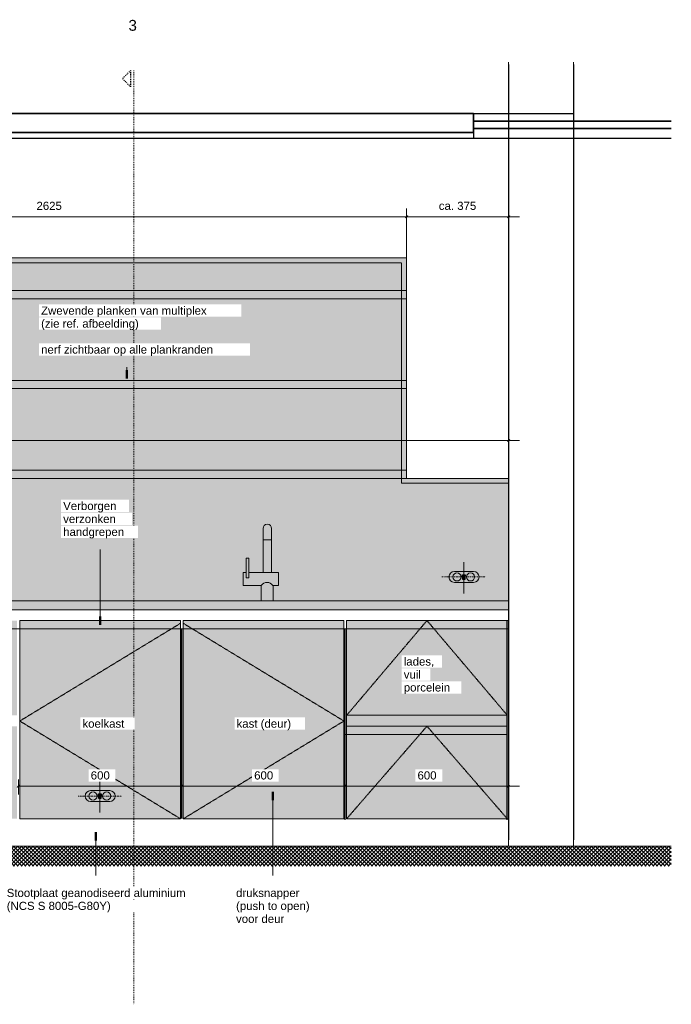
# Model space of a CAD drawing. Header units: millimetres. Extents: x 42536 to 82195, y -9418 to 102921.
# Tile 3 of 9: x 56560 to 58953, y -581 to 3035. Entities that reach past the tile are written whole.
import ezdxf

# ---------------------------------------------------------------- set-up
doc = ezdxf.new("R2010")
doc.units = ezdxf.units.MM
for name, pattern in [('Dash', [6.35, 3.175, -3.175]), ('Dash dot Small', [6.35, 3.175, -1.5875, 0, -1.5875]), ('Overhead xxSmall', [2.579688, 1.5875, -0.992188])]:
    doc.linetypes.add(name, pattern=pattern)
for name, color, linetype, lineweight in [('0-2', 50, 'Continuous', 5), ('A----M-', 8, 'Continuous', 5), ('A----M--20', 8, 'Continuous', 5), ('A09-C---1', 8, 'Dash', 13), ('A09-C---2', 135, 'Dash', 25), ('A09-C---3', 8, 'Dash', 5), ('A09-NT--1', 90, 'Continuous', 50), ('A09-NT--2', 130, 'Continuous', 13), ('A09-NT--3', 7, 'Continuous', 13), ('A22-----1', 250, 'Continuous', 9), ('A35-----3', 50, 'Continuous', 25), ('A35-----4', 7, 'Continuous', 13), ('A35-----5', 250, 'Continuous', 9), ('A99----', 1, 'Continuous', 5), ('A99-----2', 1, 'Continuous', 13), ('A99-----4', 1, 'Overhead xxSmall', 13), ('A99-----5', 1, 'Dash dot Small', 13), ('A99-----6', 1, 'Continuous', 25), ('Detail Items-2', 255, 'Continuous', 5), ('Detail Items-3', 55, 'Continuous', 5)]:
    doc.layers.add(name, color=color, linetype=linetype, lineweight=lineweight)
doc.styles.add('Arial', font='arial.ttf', dxfattribs={"height": 40})
doc.styles.add('Arial_1', font='arial.ttf', dxfattribs={"height": 30})
doc.dimstyles.new('TD_Diagonal_1_5_mm', dxfattribs={"dimscale": 304.8, "dimtxt": 30.607782, "dimasz": 0.026247, "dimexe": 0.098425, "dimexo": 0.098425, "dimgap": 0.052493, "dimtad": 1, "dimdec": 0, "dimzin": 0, "dimdsep": 46, "dimtxsty": 'Arial_1', "dimblk1": 'OBLIQUE', "dimblk2": 'OBLIQUE', "dimsah": 1, "dimcen": 0.09, "dimdle": 0.131234, "dimazin": 2, "dimtfac": 1, "dimtdec": 4, "dimtix": 1, "dimtmove": 0, "dimatfit": 3, "dimfxl": 1, "dimtvp": 1, "dimtfill": 1, "dimtolj": 1, "dimtzin": 0, "dimarcsym": 2})

# ---------------------------------------------------------------- blocks, each defined once
blk = doc.blocks.new('HSR-D_ABT_ARCH_Interieur_rvt-2-Pantry BOH - Elevation')
at = {"layer": 'A22-----1'}
for p, q in [((-43761.5, 2878.5), (-43761.5, 2690)), ((-43523, 2878.5), (-43523, 2662)), ((-43523, 2662), (-43523, 2878.5)), ((-43761.5, 2600), (-43761.5, 900)), ((-43523, 2600), (-43523, 0)), ((-43523, 0), (-43523, 2600)), ((-43761.5, 868), (-43761.5, 828)), ((-43761.5, 100), (-43761.5, 0))]:
    blk.add_line(p, q, dxfattribs=at)
at = {"layer": 'A35-----3'}
for p, q in [((-43890, 2690), (-49683.2, 2690)), ((-43890, 2620), (-43890, 2690)), ((-43164, 2662), (-43890, 2662)), ((-43890, 2662), (-43890, 2635)), ((-43890, 2620), (-49683.2, 2620)), ((-43164, 2635), (-43890, 2635))]:
    blk.add_line(p, q, dxfattribs=at)
at = {"layer": 'A35-----4'}
for p, q in [((-43890, 2635), (-43890, 2600)), ((-43890, 2600), (-43890, 2620)), ((-49683.2, 2600), (-43890, 2600)), ((-43890, 2600), (-43164, 2600))]:
    blk.add_line(p, q, dxfattribs=at)
at = {"layer": 'A35-----5'}
for p in [(-43890, 2690), (-43523, 2662)]:
    blk.add_line(p, (-43523, 2690), dxfattribs=at)
blk = doc.blocks.new('Detail View - Detail - Detail Number-13476530-Pantry BOH - Elevation')
at = {"layer": 'A09-C---2'}
for p, q in [((-45149.2, 2848.3), (-45179.2, 2818.3)), ((-45149.2, 2848.3), (-45149.2, 2788.3)), ((-45149.2, 2788.3), (-45179.2, 2818.3))]:
    blk.add_line(p, q, dxfattribs=at)
blk = doc.blocks.new('DIMBLOCK11-Pantry BOH - Elevation')
at = {"layer": 'A----M--20'}
for p, q in [((53475.4, 1380), (53475.4, 1519.8)), ((58395, 1489.8), (53435.4, 1489.8)), ((53475.4, 1489.8), (53475.4, 1380)), ((58355, 1514.1), (58355, 1459.8)), ((58355, 1489.8), (58355, 1514.1))]:
    blk.add_line(p, q, dxfattribs=at)
at = {"layer": 'A----M--20', "lineweight": 35}
for p, q in [((53475.4, 1489.8), (53471.4, 1485.8)), ((53475.4, 1489.8), (53479.4, 1493.8)), ((58355, 1489.8), (58351, 1485.8)), ((58355, 1489.8), (58359, 1493.8))]:
    blk.add_line(p, q, dxfattribs=at)
at = {"layer": 'A----M--20', "color": 0, "insert": (55869.1, 1544.7), "char_height": 30, "width": 110.753, "attachment_point": 1, "line_spacing_factor": 0.941778, "style": 'Arial_1', "bg_fill": 3, "box_fill_scale": 1.25, "bg_fill_color": 256, "bg_fill_true_color": 13158600, "bg_fill_transparency": 0}
blk.add_mtext('4880', dxfattribs=at)
blk = doc.blocks.new('_Oblique')
at = {"color": 0, "linetype": 'ByBlock', "lineweight": -2}
blk.add_line((-0.5, -0.5), (0.5, 0.5), dxfattribs=at)
blk = doc.blocks.new('DIMBLOCK22-Pantry BOH - Elevation')
at = {"layer": 'A----M--20'}
for p, q in [((57980, 2070), (57980, 2341.1)), ((58355, 2335.5), (58355, 2281.1)), ((58355, 2311.1), (58355, 2335.5)), ((58395, 2311.1), (57980, 2311.1)), ((57980, 2311.1), (57980, 2070))]:
    blk.add_line(p, q, dxfattribs=at)
at = {"layer": 'A----M--20', "lineweight": 35}
for p, q in [((57980, 2311.1), (57984, 2315.1)), ((58355, 2311.1), (58359, 2315.1)), ((57980, 2311.1), (57976, 2307.1)), ((58355, 2311.1), (58351, 2307.1))]:
    blk.add_line(p, q, dxfattribs=at)
at = {"layer": 'A----M--20', "color": 0, "insert": (58099, 2366.1), "char_height": 30, "width": 164.434, "attachment_point": 1, "line_spacing_factor": 0.941778, "style": 'Arial_1', "bg_fill": 3, "box_fill_scale": 1.25, "bg_fill_color": 256, "bg_fill_true_color": 13158600, "bg_fill_transparency": 0}
blk.add_mtext('ca. 375', dxfattribs=at)
blk = doc.blocks.new('DIMBLOCK23-Pantry BOH - Elevation')
at = {"layer": 'A----M--20'}
for p, q in [((55355.5, 2070), (55355.5, 2341.1)), ((57980, 2070), (57980, 2341.1)), ((57980, 2311.1), (55315.5, 2311.1)), ((55355.5, 2311.1), (55355.5, 2070)), ((57980, 2311.1), (57980, 2070))]:
    blk.add_line(p, q, dxfattribs=at)
at = {"layer": 'A----M--20', "lineweight": 35}
for p, q in [((55355.5, 2311.1), (55359.5, 2315.1)), ((57980, 2311.1), (57984, 2315.1)), ((55355.5, 2311.1), (55351.5, 2307.1)), ((57980, 2311.1), (57976, 2307.1))]:
    blk.add_line(p, q, dxfattribs=at)
at = {"layer": 'A----M--20', "color": 0, "insert": (56621.6, 2366.1), "char_height": 30, "width": 110.753, "attachment_point": 1, "line_spacing_factor": 0.941778, "style": 'Arial_1', "bg_fill": 3, "box_fill_scale": 1.25, "bg_fill_color": 256, "bg_fill_true_color": 13158600, "bg_fill_transparency": 0}
blk.add_mtext('2625', dxfattribs=at)
blk = doc.blocks.new('DIMBLOCK24-Pantry BOH - Elevation')
at = {"layer": 'A----M--20', "lineweight": 35}
for p, q in [((57755.5, 219.3), (57751.5, 215.3)), ((57755.5, 219.3), (57759.5, 223.3)), ((58355, 219.3), (58351, 215.3)), ((58355, 219.3), (58359, 223.3))]:
    blk.add_line(p, q, dxfattribs=at)
at = {"layer": 'A----M--20'}
for p, q in [((57755.5, 243.7), (57755.5, 189.3)), ((57755.5, 219.3), (57755.5, 243.7)), ((58395, 219.3), (57755.5, 219.3)), ((58355, 243.7), (58355, 189.3)), ((58355, 219.3), (58355, 243.7))]:
    blk.add_line(p, q, dxfattribs=at)
at = {"layer": 'A----M--20', "color": 0, "insert": (58020.7, 274.3), "char_height": 30, "width": 83.065, "attachment_point": 1, "line_spacing_factor": 0.941778, "style": 'Arial_1', "bg_fill": 3, "box_fill_scale": 1.25, "bg_fill_color": 256, "bg_fill_true_color": 13158600, "bg_fill_transparency": 0}
blk.add_mtext('600', dxfattribs=at)
blk = doc.blocks.new('DIMBLOCK25-Pantry BOH - Elevation')
at = {"layer": 'A----M--20', "lineweight": 35}
for p, q in [((57155.5, 219.3), (57151.5, 215.3)), ((57155.5, 219.3), (57159.5, 223.3)), ((57755.5, 219.3), (57751.5, 215.3)), ((57755.5, 219.3), (57759.5, 223.3))]:
    blk.add_line(p, q, dxfattribs=at)
at = {"layer": 'A----M--20'}
for p, q in [((57155.5, 243.7), (57155.5, 189.3)), ((57155.5, 219.3), (57155.5, 243.7)), ((57755.5, 219.3), (57155.5, 219.3)), ((57755.5, 243.7), (57755.5, 189.3)), ((57755.5, 219.3), (57755.5, 243.7))]:
    blk.add_line(p, q, dxfattribs=at)
at = {"layer": 'A----M--20', "color": 0, "insert": (57420.9, 274.3), "char_height": 30, "width": 83.065, "attachment_point": 1, "line_spacing_factor": 0.941778, "style": 'Arial_1', "bg_fill": 3, "box_fill_scale": 1.25, "bg_fill_color": 256, "bg_fill_true_color": 13158600, "bg_fill_transparency": 0}
blk.add_mtext('600', dxfattribs=at)
blk = doc.blocks.new('DIMBLOCK26-Pantry BOH - Elevation')
at = {"layer": 'A----M--20', "lineweight": 35}
for p, q in [((56555.5, 219.3), (56551.5, 215.3)), ((56555.5, 219.3), (56559.5, 223.3)), ((57155.5, 219.3), (57151.5, 215.3)), ((57155.5, 219.3), (57159.5, 223.3))]:
    blk.add_line(p, q, dxfattribs=at)
at = {"layer": 'A----M--20'}
for p, q in [((56555.5, 243.7), (56555.5, 189.3)), ((56555.5, 219.3), (56555.5, 243.7)), ((57155.5, 219.3), (56555.5, 219.3)), ((57155.5, 243.7), (57155.5, 189.3)), ((57155.5, 219.3), (57155.5, 243.7))]:
    blk.add_line(p, q, dxfattribs=at)
at = {"layer": 'A----M--20', "color": 0, "insert": (56820.9, 274.3), "char_height": 30, "width": 83.065, "attachment_point": 1, "line_spacing_factor": 0.941778, "style": 'Arial_1', "bg_fill": 3, "box_fill_scale": 1.25, "bg_fill_color": 256, "bg_fill_true_color": 13158600, "bg_fill_transparency": 0}
blk.add_mtext('600', dxfattribs=at)

msp = doc.modelspace()

# ---------------------------------------------------------------- hatches: boundary and pattern name
at = {"layer": 'Detail Items-2'}
h = msp.add_hatch(color=256, dxfattribs=at)
h.paths.add_polyline_path([(55355.5, 1380), (57980, 1380), (57980, 1680), (55355.5, 1680)])
h.paths.add_polyline_path([(55386.6, 1710), (57980, 1710), (57980, 2010), (55355.5, 2010), (55355.5, 1710)])
h.paths.add_polyline_path([(57980, 2040), (57980, 2160), (55355.5, 2160), (55355.5, 2040), (57169.6, 2040)])
h = msp.add_hatch(color=256, dxfattribs=at)
h.paths.add_polyline_path([(56362.2, 1350), (57980, 1350), (57980, 1380), (55355.5, 1380), (55355.5, 1350), (56360.5, 1350)])
h.paths.add_polyline_path([(57980, 1680), (57980, 1710), (55355.5, 1710), (55355.5, 1680), (57169.6, 1680)])
h.paths.add_polyline_path([(57169.6, 2010), (57980, 2010), (57980, 2040), (55355.5, 2040), (55355.5, 2010), (55386.6, 2010)])
h = msp.add_hatch(color=256, dxfattribs=at)
h.paths.add_polyline_path([(53475.4, 900), (55352.5, 900), (55352.5, 1290), (55948.5, 1290), (55948.5, 900), (56098.7, 900), (56098.7, 1316.7), (56215.9, 1316.7), (56215.9, 1350), (53475.4, 1350)])
h.paths.add_polyline_path([(58355, 900), (58355, 1350), (56362.2, 1350), (56362.2, 1316.7), (56409.4, 1316.7), (56409.4, 900), (57446.1, 900), (57446.1, 956.8), (57381.1, 956.8), (57381.1, 1005), (57391.1, 1005), (57391.1, 1057.3), (57401.1, 1057.3), (57401.1, 1005), (57453.4, 1005), (57453.4, 1166.4), (57453.9, 1170.5), (57455.5, 1174.4), (57458.1, 1177.7), (57461.4, 1180.2), (57465.2, 1181.8), (57469.3, 1182.3), (57473.4, 1181.8), (57477.3, 1180.2), (57480.6, 1177.7), (57483.1, 1174.4), (57484.7, 1170.5), (57485.2, 1166.4), (57485.2, 1005), (57510.2, 1005), (57510.2, 956.6), (57490.2, 956.6), (57490.2, 900), (58061.1, 900)])
for points in [[(57485.2, 900), (57490.2, 900), (57490.2, 956.6), (57510.2, 956.6), (57510.2, 1005), (57485.2, 1005), (57485.2, 1166.4), (57484.7, 1170.5), (57483.1, 1174.4), (57480.6, 1177.7), (57477.3, 1180.2), (57473.4, 1181.8), (57469.3, 1182.3), (57465.2, 1181.8), (57461.4, 1180.2), (57458.1, 1177.7), (57455.5, 1174.4), (57453.9, 1170.5), (57453.4, 1166.4), (57453.4, 1005), (57401.1, 1005), (57401.1, 1057.3), (57391.1, 1057.3), (57391.1, 1005), (57381.1, 1005), (57381.1, 956.8), (57446.1, 956.6), (57446.1, 900), (57484.7, 900)], [(56550.5, 868), (58355.5, 868), (58355.5, 900), (53475.4, 900), (53475.4, 868), (56467.2, 868)], [(57760.5, 440), (58350.5, 440), (58350.5, 480), (57760.5, 480)]]:
    msp.add_hatch(color=256, dxfattribs=at).paths.add_polyline_path(points)
h = msp.add_hatch(color=256, dxfattribs=at)
h.paths.add_polyline_path([(56409.4, 100), (56550.5, 100), (56550.5, 440), (55960.5, 440), (55960.5, 100), (56387.1, 100)])
h.paths.add_polyline_path([(55360.5, 100), (55950.5, 100), (55950.5, 440), (55360.5, 440)])
h.paths.add_polyline_path([(58355.5, 100), (58355.5, 828), (57760.5, 828), (57760.5, 480), (58350.5, 480), (58350.5, 440), (57760.5, 440), (57760.5, 100), (58355, 100)])
h.paths.add_polyline_path([(57160.5, 100), (57750.5, 100), (57750.5, 828), (57160.5, 828), (57160.5, 549.2)])
h.paths.add_polyline_path([(57150.5, 100), (57150.5, 828), (56560.5, 828), (56560.5, 100)])
h.paths.add_polyline_path([(56098.7, 480), (56550.5, 480), (56550.5, 828), (55960.5, 828), (55960.5, 480)])
h.paths.add_polyline_path([(55360.5, 480), (55950.5, 480), (55950.5, 828), (55360.5, 828)])
at = {"layer": 'Detail Items-3'}
h = msp.add_hatch(dxfattribs=at)
h.set_pattern_fill('FP_2', color=256, style=0, pattern_type=2)
h.set_pattern_definition([(45, (55506.09, -2574.765), (-7.071068, 7.071068), []), (135, (55506.09, -2574.765), (-7.071068, -7.071068), [])])
h.paths.add_polyline_path([(56278.1, -73.5), (58952.6, -73.5), (58952.6, 0), (51820.6, 0), (51820.6, -73.5), (55386.6, -73.5)])

# ---------------------------------------------------------------- linework, layer by layer
at = {"layer": 'A09-C---1'}
msp.add_line((56979.6, 2848.3), (56979.6, -581.3), dxfattribs=at)
at = {"layer": 'A09-NT--1'}
for p, q in [((56952.8, 1717.6), (56952.8, 1747.6)), ((56854.9, 812.4), (56854.9, 842.4)), ((57489.7, 198.9), (57489.7, 168.9)), ((56839.3, 50.8), (56839.3, 20.8))]:
    msp.add_line(p, q, dxfattribs=at)
at = {"layer": 'A09-NT--2'}
for p, q in [((56952.8, 1717.6), (56952.8, 1759.1)), ((56854.9, 812.4), (56854.9, 1089.5)), ((57489.7, 198.9), (57489.7, -108.8)), ((56839.3, 50.8), (56839.3, -108.8))]:
    msp.add_line(p, q, dxfattribs=at)
at = {"layer": 'A99----'}
for p, q in [((58350.5, 480), (57760.5, 480)), ((57760.5, 480), (57760.5, 440)), ((58350.5, 440), (58350.5, 480)), ((57760.5, 440), (58350.5, 440))]:
    msp.add_line(p, q, dxfattribs=at)
at = {"layer": 'A99-----2'}
for p, q in [((57980, 2160), (55355.5, 2160)), ((57980, 2040), (57980, 2160)), ((57980, 2040), (55355.5, 2040)), ((57980, 2010), (57980, 2040)), ((55355.5, 2010), (57980, 2010)), ((57980, 1710), (57980, 2010)), ((57980, 1710), (55355.5, 1710)), ((57980, 1680), (57980, 1710)), ((55355.5, 1680), (57980, 1680)), ((57980, 1380), (57980, 1680)), ((57980, 1380), (55355.5, 1380)), ((57980, 1350), (57980, 1380)), ((55355.5, 1350), (57980, 1350)), ((58355, 1350), (57980, 1350)), ((58355, 900), (58355, 1350)), ((57453.4, 1166.4), (57453.4, 1005)), ((57485.2, 1005), (57485.2, 1166.4)), ((57453.4, 1125), (57485.2, 1125)), ((57401.1, 1057.3), (57391.1, 1057.3)), ((57391.1, 1057.3), (57391.1, 1005)), ((57401.1, 1005), (57401.1, 1057.3)), ((57391.1, 1005), (57381.1, 1005)), ((57381.1, 1005), (57381.1, 956.8)), ((57391.1, 985), (57391.1, 1005)), ((57401.1, 985), (57391.1, 985)), ((57453.4, 1005), (57401.1, 1005)), ((57401.1, 1005), (57401.1, 985)), ((57453.4, 1005), (57485.2, 1005)), ((57510.2, 1005), (57485.2, 1005)), ((57510.2, 956.6), (57510.2, 1005)), ((58156.3, 1008.3), (58226.8, 1008.3)), ((57381.1, 956.8), (57446.1, 956.8)), ((57446.1, 956.8), (57446.1, 900)), ((57490.2, 900), (57490.2, 956.6)), ((57490.2, 956.6), (57510.2, 956.6)), ((58226.8, 968.3), (58156.3, 968.3)), ((57446.1, 900), (53475.4, 900)), ((53507.4, 868), (58355.5, 868)), ((57446.1, 900), (57490.2, 900)), ((58355.5, 900), (57490.2, 900)), ((58355.5, 868), (58355.5, 900)), ((57150.5, 828), (56560.5, 828)), ((56560.5, 828), (56560.5, 100)), ((57150.5, 100), (57150.5, 828)), ((57750.5, 828), (57160.5, 828)), ((57160.5, 828), (57160.5, 100)), ((57750.5, 100), (57750.5, 828)), ((57760.5, 828), (57760.5, 480)), ((58355.5, 828), (57760.5, 828)), ((58355.5, 100), (58355.5, 828)), ((57760.5, 440), (57760.5, 100)), ((56820.1, 203.4), (56890.6, 203.4)), ((56890.6, 163.4), (56820.1, 163.4)), ((56560.5, 100), (57150.5, 100)), ((57160.5, 100), (57750.5, 100)), ((57760.5, 100), (58355.5, 100)), ((58952.6, 0), (53507.4, 0))]:
    msp.add_line(p, q, dxfattribs=at)
for centre in [(58165.5, 988.3), (58215.5, 988.3), (56829.3, 183.4), (56879.3, 183.4)]:
    msp.add_circle(centre, 15, dxfattribs=at)
for centre, radius, start, end in [((57469.3, 1166.4), 15.9, 0, 180), ((58156.3, 988.3), 20, 90, 270), ((58226.8, 988.3), 20, 270, 90), ((57468.2, 943.3), 25, 33.1115, 146.8885), ((56820.1, 183.4), 20, 90, 270), ((56890.6, 183.4), 20, 270, 90)]:
    msp.add_arc(centre, radius, start, end, dxfattribs=at)
at = {"layer": 'A99-----4'}
for p, q in [((57962, 2142), (55373.5, 2142)), ((57962, 1332), (57962, 2142)), ((58355.5, 1332), (57962, 1332)), ((58190.5, 927.5), (58190.5, 1042.5)), ((58355, 798), (55360.5, 798)), ((57150.5, 818), (56560.5, 459)), ((57160.5, 818), (57750.5, 459)), ((57760.5, 480), (58055.5, 828)), ((58350.5, 480), (58055.5, 828)), ((56560.5, 459), (57150.5, 100)), ((57750.5, 459), (57160.5, 100)), ((57760.5, 100), (58055.5, 440)), ((58350.5, 100), (58055.5, 440)), ((58350.5, 410), (57756.5, 410)), ((56854.3, 122.5), (56854.3, 237.5))]:
    msp.add_line(p, q, dxfattribs=at)
at = {"layer": 'A99-----5'}
for p, q in [((58110.5, 988.3), (58270.5, 988.3)), ((56774.3, 183.4), (56934.3, 183.4))]:
    msp.add_line(p, q, dxfattribs=at)
at = {"layer": 'A99-----6'}
for p, q in [((58355, 2870), (58355, 23)), ((58593.6, 2870), (58593.6, 23)), ((52183.9, 2690), (58593.6, 2690)), ((58226.6, 2690), (58226.6, 2600)), ((58226.6, 2662), (58952.6, 2662)), ((52434, 2620), (58226.6, 2620)), ((58226.6, 2635), (58952.6, 2635)), ((51820.6, 2600), (58952.6, 2600)), ((58185.5, 996.1), (58195.5, 996.1)), ((58185.5, 991.1), (58185.5, 996.1)), ((58195.5, 991.1), (58185.5, 991.1)), ((58185.5, 985.6), (58185.5, 980.6)), ((58195.5, 985.6), (58185.5, 985.6)), ((58185.5, 980.6), (58195.5, 980.6)), ((58195.5, 996.1), (58195.5, 991.1)), ((58195.5, 980.6), (58195.5, 985.6)), ((58355.5, 900), (58355.5, 923)), ((58355.5, 73), (58355.5, 868)), ((57155.5, 101), (57155.5, 798)), ((57755.5, 96), (57755.5, 798)), ((58350.5, 96), (58350.5, 828)), ((56849.3, 191.1), (56859.3, 191.1)), ((56849.3, 186.1), (56849.3, 191.1)), ((56859.3, 186.1), (56849.3, 186.1)), ((56859.3, 191.1), (56859.3, 186.1)), ((56849.3, 180.6), (56849.3, 175.6)), ((56859.3, 180.6), (56849.3, 180.6)), ((56849.3, 175.6), (56859.3, 175.6)), ((56859.3, 175.6), (56859.3, 180.6))]:
    msp.add_line(p, q, dxfattribs=at)

# ---------------------------------------------------------------- block references
at = {"layer": '0-2'}
msp.add_blockref('HSR-D_ABT_ARCH_Interieur_rvt-2-Pantry BOH - Elevation', (102116.6, 0), dxfattribs=at)
at = {"layer": 'A09-C---2'}
msp.add_blockref('Detail View - Detail - Detail Number-13476530-Pantry BOH - Elevation', (102116.6, 0), dxfattribs=at)

# ---------------------------------------------------------------- texts
at = {"layer": 'A09-C---3', "insert": (56959.3, 3034), "char_height": 40, "width": 38.481, "attachment_point": 1, "style": 'Arial'}
msp.add_mtext('3', dxfattribs=at)
at = {"layer": 'A09-NT--3', "insert": (57354.4, -157.2), "char_height": 30, "width": 295.021, "attachment_point": 1, "style": 'Arial_1', "bg_fill": 3, "box_fill_scale": 1.25, "bg_fill_color": 256, "bg_fill_true_color": 13158600, "bg_fill_transparency": 0}
msp.add_mtext('druksnapper ', dxfattribs=at)

# ---------------------------------------------------------------- next in the draw order: texts
at = {"layer": 'A09-NT--3', "char_height": 30, "attachment_point": 1, "style": 'Arial_1', "bg_fill": 3, "box_fill_scale": 1.25, "bg_fill_color": 256, "bg_fill_true_color": 13158600, "bg_fill_transparency": 0}
for s, insert, width in [('Zwevende planken van multiplex', (56638.6, 1981.3), 727.932), ('nerf zichtbaar op alle plankranden', (56638.6, 1838.4), 760), ('Verborgen', (56719.7, 1263.9), 234.093), ('lades,', (57970.2, 692.6), 133.08), ('koelkast', (56790.5, 464.5), 184.388), ('kast (deur)', (57356.3, 464.5), 243.713), ('Stootplaat geanodiseerd aluminium ', (56512.4, -157.2), 792.067), ('(push to open) ', (57354.4, -204.8), 327.089)]:
    msp.add_mtext(s, dxfattribs=dict(at, insert=insert, width=width))

# ---------------------------------------------------------------- next in the draw order: dimensions: what is measured, and where the dimension line sits
at = {"layer": 'A----M-'}
for base, p1, p2, override, picture, middle in [((57980, 2311.1), (58355, 2305.5), (57980, 2040), {"dimpost": 'ca.<>', "dimfxl": 459.458585}, 'DIMBLOCK22-Pantry BOH - Elevation', (58167.5, 2342.5)), ((53475.4, 1489.8), (58355, 1484.1), (53475.4, 1350), {"dimpost": '<>', "dimfxl": 4881.443028}, 'DIMBLOCK11-Pantry BOH - Elevation', (55915.2, 1521.1)), ((57755.5198, 219.3082), (58355.0382, 213.6514), (57755.5198, 213.6514), {"dimpost": '<>', "dimfxl": 599.518413}, 'DIMBLOCK24-Pantry BOH - Elevation', (58055.279, 250.6254))]:
    dim = msp.add_linear_dim(base=base, p1=p1, p2=p2, dimstyle='TD_Diagonal_1_5_mm', override=override, dxfattribs=at)
    dim.commit()
    dim.dimension.update_dxf_attribs({"geometry": picture, "text_midpoint": middle})

# ---------------------------------------------------------------- next in the draw order: texts
at = {"layer": 'A09-NT--3', "char_height": 30, "attachment_point": 1, "style": 'Arial_1', "bg_fill": 3, "box_fill_scale": 1.25, "bg_fill_color": 256, "bg_fill_true_color": 13158600, "bg_fill_transparency": 0}
for s, insert, width in [('(zie ref. afbeelding)', (56638.6, 1933.7), 432.911), ('verzonken ', (56719.7, 1216.3), 245.316), ('vuil ', (57970.2, 645), 89.789), ('(NCS S 8005-G80Y)', (56512.4, -204.8), 469.789), ('voor deur', (57354.4, -252.4), 211.645)]:
    msp.add_mtext(s, dxfattribs=dict(at, insert=insert, width=width))

# ---------------------------------------------------------------- next in the draw order: dimensions: what is measured, and where the dimension line sits
at = {"layer": 'A----M-'}
for base, p1, p2, override, picture, middle in [((55355.5198, 2311.1335), (57980.0391, 2040), (55355.5198, 2040), {"dimpost": '<>', "dimfxl": 2624.519297}, 'DIMBLOCK23-Pantry BOH - Elevation', (56667.7794, 2342.4507)), ((57155.5, 219.3), (57755.5, 213.7), (57155.5, 213.7), {"dimpost": '<>', "dimfxl": 600}, 'DIMBLOCK25-Pantry BOH - Elevation', (57455.5, 250.6))]:
    dim = msp.add_linear_dim(base=base, p1=p1, p2=p2, dimstyle='TD_Diagonal_1_5_mm', override=override, dxfattribs=at)
    dim.commit()
    dim.dimension.update_dxf_attribs({"geometry": picture, "text_midpoint": middle})

# ---------------------------------------------------------------- next in the draw order: texts
at = {"layer": 'A09-NT--3', "char_height": 30, "attachment_point": 1, "style": 'Arial_1', "bg_fill": 3, "box_fill_scale": 1.25, "bg_fill_color": 256, "bg_fill_true_color": 13158600, "bg_fill_transparency": 0}
for s, insert, width in [('handgrepen', (56719.7, 1168.7), 267.764), ('porcelein', (57970.2, 597.4), 203.629)]:
    msp.add_mtext(s, dxfattribs=dict(at, insert=insert, width=width))

# ---------------------------------------------------------------- next in the draw order: dimensions: what is measured, and where the dimension line sits
at = {"layer": 'A----M-'}
dim = msp.add_linear_dim(base=(56555.5, 219.3), p1=(57155.5, 213.7), p2=(56555.5, 213.7), dimstyle='TD_Diagonal_1_5_mm', override={"dimpost": '<>', "dimfxl": 600}, dxfattribs=at)
dim.commit()
dim.dimension.update_dxf_attribs({"geometry": 'DIMBLOCK26-Pantry BOH - Elevation', "text_midpoint": (56855.5, 250.6)})

doc.saveas('drawing.dxf')
